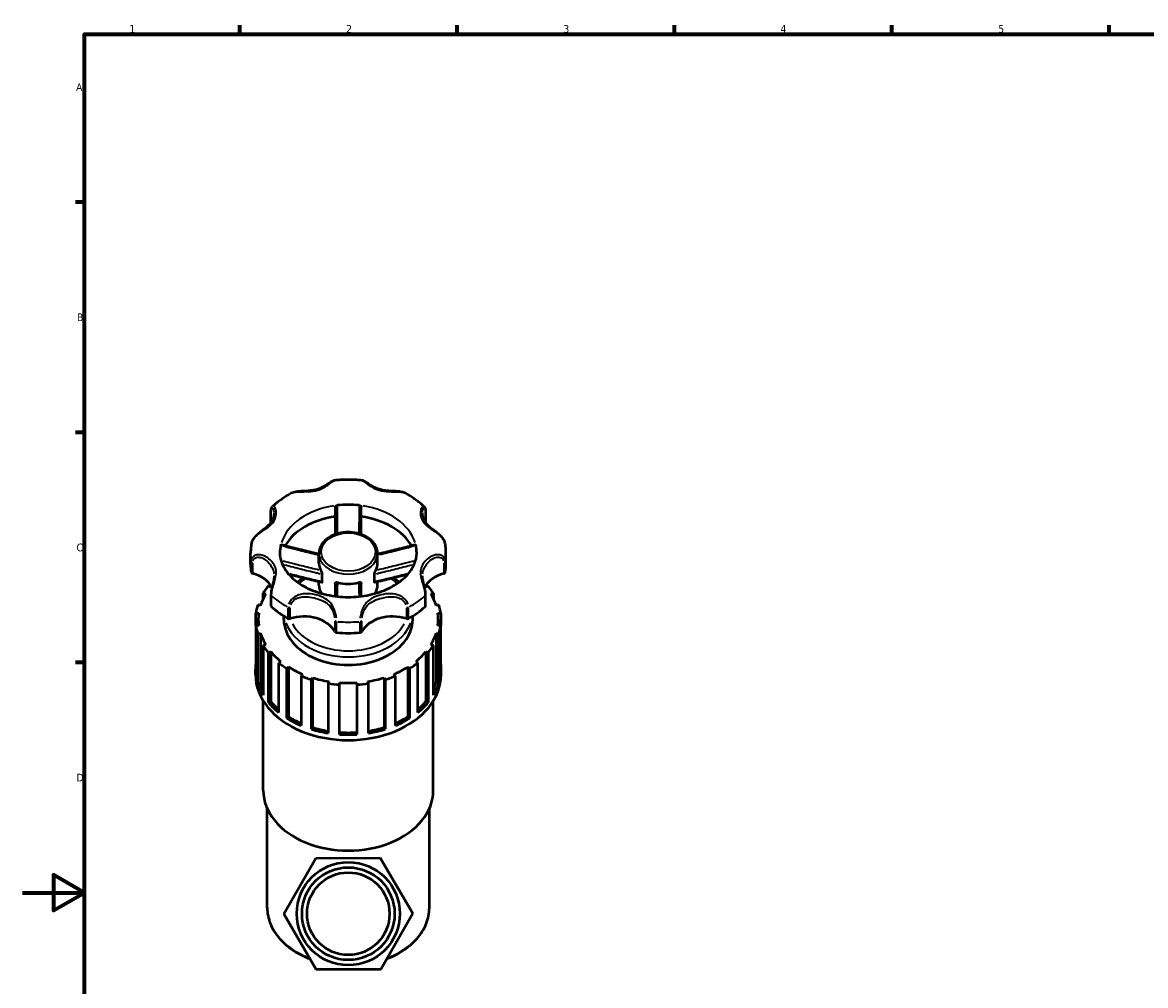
# Model space of a CAD drawing. Header units: millimetres. Extents: x 0 to 908, y 0 to 1069.
# Tile 2 of 7: x 0 to 362, y 267 to 578. Entities that reach past the tile are written whole.
import ezdxf

# ---------------------------------------------------------------- set-up
doc = ezdxf.new("R2010")
doc.units = ezdxf.units.MM
for name, color, linetype, lineweight in [('Border (ISO)', 7, 'Continuous', 70), ('Visible (ISO)', 7, 'Continuous', 50), ('Visible Narrow (ISO)', 7, 'Continuous', 35)]:
    doc.layers.add(name, color=color, linetype=linetype, lineweight=lineweight)
doc.styles.add('Note Text (ISO)', font='tahoma.ttf')

# ---------------------------------------------------------------- blocks, each defined once
blk = doc.blocks.new('Borders Default Border')
at = {"layer": 'Border (ISO)'}
for p, q in [((70.08, 574), (70.08, 576.9)), ((140.17, 574), (140.17, 576.9)), ((210.25, 574), (210.25, 576.9)), ((280.33, 574), (280.33, 576.9)), ((350.42, 574), (350.42, 576.9)), ((20, 519.75), (17.1, 519.75)), ((20, 445.5), (17.1, 445.5)), ((20, 371.25), (17.1, 371.25))]:
    blk.add_line(p, q, dxfattribs=at)
at = {"layer": 'Border (ISO)', "flags": 128}
for points in [[(20, 20), (20, 574), (821, 574), (821, 20), (20, 20)], [(0, 297), (20, 297), (10, 302.77), (10, 291.23), (20, 297)]]:
    blk.add_lwpolyline(points, dxfattribs=at)
at = {"layer": 'Border (ISO)', "color": 232, "true_color": 0xca0064, "char_height": 2.5, "attachment_point": 7, "style": 'Note Text (ISO)'}
for s, insert in [('1', (34.48, 574.4)), ('2', (104.37, 574.4)), ('3', (174.43, 574.35)), ('4', (244.42, 574.4)), ('5', (314.64, 574.35)), ('A', (17.29, 555.62)), ('B', (17.59, 481.37)), ('C', (17.43, 407.08)), ('D', (17.43, 332.88))]:
    blk.add_mtext(s, dxfattribs=dict(at, insert=insert))

msp = doc.modelspace()

# ---------------------------------------------------------------- linework, layer by layer
at = {"layer": 'Visible (ISO)'}
for p, q in [((80.133, 416.457), (80.133, 420.02)), ((129.99, 420.02), (129.99, 416.457)), ((73.561, 403.01), (73.561, 406.574)), ((95.611, 403.331), (95.611, 406.4)), ((114.511, 403.331), (114.511, 406.4)), ((136.561, 403.01), (136.561, 406.574)), ((96.596, 397.249), (96.596, 399.76)), ((113.527, 397.249), (113.527, 399.76)), ((80.042, 395.588), (79.312, 395.963)), ((95.611, 396.203), (95.611, 397.26)), ((114.511, 396.203), (114.511, 397.26)), ((130.811, 395.963), (130.081, 395.588)), ((77.591, 393.575), (78.449, 393.378)), ((77.591, 391.814), (77.591, 393.575)), ((80.133, 393.127), (80.133, 389.563)), ((129.99, 389.563), (129.99, 393.127)), ((131.674, 393.378), (132.532, 393.575)), ((132.532, 393.575), (132.532, 391.814)), ((76.718, 389.612), (75.861, 389.809)), ((134.262, 389.809), (133.404, 389.612)), ((75.268, 387.162), (76.169, 387.162)), ((75.268, 383.202), (75.268, 387.162)), ((76.034, 385.182), (76.034, 383.202)), ((84.271, 385.182), (84.271, 386.276)), ((125.851, 385.182), (125.851, 386.276)), ((133.953, 387.162), (134.855, 387.162)), ((134.089, 385.182), (134.089, 383.202)), ((134.855, 387.162), (134.855, 383.202)), ((76.169, 383.202), (75.268, 383.202)), ((75.268, 383.202), (75.268, 367.165)), ((75.861, 380.555), (76.718, 380.752)), ((75.861, 364.517), (75.861, 380.555)), ((76.718, 380.752), (76.718, 364.714)), ((133.404, 380.752), (133.404, 364.714)), ((133.404, 380.752), (134.262, 380.555)), ((134.855, 383.202), (133.953, 383.202)), ((134.262, 380.555), (134.262, 364.517)), ((134.855, 367.165), (134.855, 383.202)), ((78.449, 376.986), (77.591, 376.789)), ((77.591, 376.789), (77.591, 360.751)), ((132.532, 376.789), (131.674, 376.986)), ((132.532, 360.751), (132.532, 376.789)), ((79.312, 374.4), (80.042, 374.775)), ((79.312, 358.363), (79.312, 374.4)), ((80.042, 374.775), (80.042, 358.738)), ((130.081, 374.775), (130.081, 358.738)), ((130.081, 374.775), (130.811, 374.4)), ((130.811, 374.4), (130.811, 358.363)), ((83.333, 371.572), (82.604, 371.197)), ((82.604, 371.197), (82.604, 355.16)), ((85.284, 369.302), (85.814, 369.818)), ((85.814, 369.818), (85.814, 353.78)), ((124.309, 369.818), (124.309, 353.78)), ((124.309, 369.818), (124.839, 369.302)), ((127.519, 371.197), (126.79, 371.572)), ((127.519, 355.16), (127.519, 371.197)), ((75.136, 367.363), (75.136, 369.145)), ((85.284, 353.264), (85.284, 369.302)), ((90.344, 367.49), (89.814, 366.974)), ((89.814, 366.974), (89.814, 350.937)), ((93.192, 365.757), (93.47, 366.364)), ((93.192, 349.72), (93.192, 365.757)), ((93.47, 366.364), (93.47, 350.327)), ((116.652, 366.364), (116.652, 350.327)), ((116.652, 366.364), (116.931, 365.757)), ((116.931, 365.757), (116.931, 349.72)), ((120.308, 366.974), (119.778, 367.49)), ((120.308, 350.937), (120.308, 366.974)), ((124.839, 369.302), (124.839, 353.264)), ((134.986, 367.363), (134.986, 369.145)), ((75.861, 364.517), (76.718, 364.714)), ((98.796, 365.14), (98.518, 364.534)), ((98.518, 364.534), (98.518, 348.496)), ((102.261, 364.114), (102.261, 364.752)), ((102.261, 348.077), (102.261, 364.114)), ((107.861, 364.752), (107.861, 364.114)), ((107.861, 364.114), (107.861, 348.077)), ((111.605, 364.534), (111.327, 365.14)), ((111.605, 348.496), (111.605, 364.534)), ((133.404, 364.714), (134.262, 364.517)), ((77.656, 329.943), (77.656, 358.863)), ((79.312, 358.363), (80.042, 358.738)), ((130.081, 358.738), (130.811, 358.363)), ((132.466, 329.943), (132.466, 358.863)), ((85.284, 353.264), (85.814, 353.78)), ((124.309, 353.78), (124.839, 353.264)), ((93.192, 349.72), (93.47, 350.327)), ((116.652, 350.327), (116.931, 349.72)), ((78.916, 292.126), (78.916, 324.134)), ((131.206, 292.126), (131.206, 324.134)), ((84.277, 290.154), (94.602, 308.193)), ((94.602, 308.193), (115.387, 308.27)), ((115.387, 308.27), (125.846, 290.309)), ((94.736, 272.193), (84.277, 290.154)), ((125.846, 290.309), (115.521, 272.27)), ((115.521, 272.27), (94.736, 272.193))]:
    msp.add_line(p, q, dxfattribs=at)
for radius in [16.625, 14.925, 13.3]:
    msp.add_circle((105.061, 290.231), radius, dxfattribs=at)
for centre, major_axis, start_param, end_param in [((105.061, 406.574), (-22.05, 0), 4.5547112, 4.8700668), ((80.833, 416.457), (-0.7, 0), 0, 0.0705857), ((105.061, 403.01), (-22.05, 0), 4.9040362, 5.8957875), ((105.061, 403.01), (22.05, 0), 0.3873978, 1.3791491), ((129.29, 416.457), (0.7, 0), 6.2125201, 6.2831853), ((105.061, 406.574), (-22.05, 0), 6.1255075, 6.2831853), ((105.061, 406.574), (22.05, 0), 0, 0.1576778), ((105.061, 403.01), (-31.5, 0), 0, 0.1199383), ((105.061, 403.331), (-9.45, 0), 0, 0.3695748), ((105.061, 403.331), (9.45, 0), 5.9136105, 6.2831853), ((105.061, 403.01), (31.5, 0), 6.163247, 6.2831853), ((74.483, 400.404), (-0.7, 0), 0.1199383, 1.2086624), ((70.447, 392.872), (10.691, 0), 0.3543387, 1.2086624), ((139.676, 392.872), (-10.691, 0), 5.0745229, 5.9288438), ((135.64, 400.404), (0.7, 0), 5.0745229, 6.163247), ((105.061, 385.182), (-29.925, 0), 5.7485711, 5.8753217), ((105.061, 385.182), (-29.027, 0), 5.7362037, 5.7514781), ((105.061, 396.203), (-9.45, 0), 0, 0.4091136), ((105.061, 403.331), (9.45, 0), 4.3428142, 5.0819638), ((105.061, 396.203), (9.45, 0), 5.8740717, 6.2831853), ((105.061, 385.182), (-29.027, 0), 3.6732999, 3.6885743), ((105.061, 385.182), (-29.925, 0), 3.5494562, 3.6762069), ((105.061, 385.182), (-29.027, 0), 5.8724147, 6.0656373), ((105.061, 385.182), (29.027, 0), 0.217548, 0.4107706), ((105.061, 385.182), (-29.925, 0), 6.0627304, 6.189481), ((80.833, 389.563), (-0.7, 0), 0, 0.6654598), ((105.061, 403.01), (31.5, 0), 3.8070525, 4.0469291), ((105.061, 403.01), (31.5, 0), 5.3778488, 5.6177255), ((129.29, 389.563), (0.7, 0), 5.6177255, 6.2831853), ((105.061, 385.182), (29.925, 0), 0.0937043, 0.2204549), ((105.061, 385.182), (-29.027, 0), 6.186574, 6.3797966), ((105.061, 385.182), (-20.79, 0), 0, 3.1415927), ((86.045, 385.878), (0.7, 0), 4.0469291, 5.1356532), ((90.724, 378.534), (10.691, 0), 0.3621339, 1.9940606), ((119.399, 378.534), (-10.691, 0), 4.2891247, 5.9210514), ((124.078, 385.878), (0.7, 0), 4.2891247, 5.3778488), ((105.061, 385.182), (29.027, 0), 6.186574, 6.3797966), ((105.061, 385.182), (-29.925, 0), 0.0937043, 0.2204549), ((105.061, 385.182), (-29.027, 0), 0.217548, 0.4107706), ((101.376, 381.387), (-0.7, 0), 0.3621339, 1.450858), ((105.061, 403.01), (31.5, 0), 4.5924507, 4.8323273), ((108.747, 381.387), (0.7, 0), 4.8323273, 5.9210514), ((105.061, 385.182), (29.027, 0), 5.8724147, 6.0656373), ((105.061, 385.182), (29.925, 0), 6.0627304, 6.189481), ((105.061, 385.182), (29.925, 0), 3.5494562, 3.6762069), ((105.061, 385.182), (29.925, 0), 5.7485711, 5.8753217), ((105.061, 385.182), (29.027, 0), 3.6732999, 3.8665225), ((105.061, 385.182), (29.027, 0), 5.5582555, 5.7514781), ((105.061, 369.145), (-29.925, 0), 6.189481, 6.3768896), ((105.061, 385.182), (29.925, 0), 3.8636155, 3.9903661), ((105.061, 385.182), (29.027, 0), 3.9874591, 4.1806818), ((105.061, 385.182), (29.027, 0), 5.2440962, 5.4373188), ((105.061, 385.182), (29.925, 0), 5.4344118, 5.5611625), ((105.061, 369.145), (29.925, 0), 6.189481, 6.3768896), ((105.061, 367.363), (-29.925, 0), 0, 3.1415927), ((105.061, 385.182), (29.925, 0), 4.1777748, 4.3045254), ((105.061, 385.182), (29.027, 0), 4.3016184, 4.494841), ((105.061, 385.182), (29.027, 0), 4.9299369, 5.1231596), ((105.061, 385.182), (29.925, 0), 5.1202526, 5.2470032), ((105.061, 369.145), (-29.925, 0), 0.2204549, 0.4078636), ((105.061, 369.145), (-29.027, 0), 0.217548, 0.3290147), ((105.061, 385.182), (29.925, 0), 4.491934, 4.6186847), ((105.061, 385.182), (29.027, 0), 4.6157777, 4.8090003), ((105.061, 385.182), (29.925, 0), 4.8060933, 4.9328439), ((105.061, 369.145), (29.027, 0), 5.9541706, 6.0656373), ((105.061, 369.145), (29.925, 0), 5.8753217, 6.0627304), ((105.061, 369.145), (29.027, 0), 3.6732999, 3.8277587), ((105.061, 369.145), (29.027, 0), 5.5970192, 5.7514781), ((105.061, 369.145), (-29.925, 0), 0.5346142, 0.7220229), ((105.061, 369.145), (-29.925, 0), 2.4195698, 2.6069784), ((105.061, 369.145), (-29.925, 0), 0.8487735, 1.0361821), ((105.061, 369.145), (29.027, 0), 3.9874591, 4.15936), ((105.061, 369.145), (29.027, 0), 5.265418, 5.4373188), ((105.061, 369.145), (-29.925, 0), 2.1054105, 2.2928192), ((105.061, 369.145), (-29.925, 0), 1.1629327, 1.3503414), ((105.061, 369.145), (29.027, 0), 4.3016184, 4.4849977), ((105.061, 369.145), (29.027, 0), 4.6157777, 4.8090003), ((105.061, 369.145), (-29.925, 0), 1.477092, 1.6645006), ((105.061, 369.145), (29.027, 0), 4.9397802, 5.1231596), ((105.061, 369.145), (-29.925, 0), 1.7912513, 1.9786599), ((105.061, 329.943), (-27.405, 0), 0, 3.1415927)]:
    msp.add_ellipse(centre, major_axis=major_axis, ratio=0.7071068, start_param=start_param, end_param=end_param, dxfattribs=at)
for points, knots in [([(100.744, 430.012), (100.533, 429.99), (100.357, 429.927), (99.965, 429.755), (99.752, 429.631), (99.293, 429.348), (99.049, 429.187), (98.506, 428.832), (98.204, 428.638), (97.499, 428.211), (97.087, 427.98), (96.214, 427.556), (95.752, 427.364), (94.795, 427.044), (94.3, 426.917), (93.28, 426.724), (92.755, 426.658), (91.681, 426.565), (91.132, 426.538), (90.14, 426.49), (89.701, 426.469), (88.923, 426.408), (88.583, 426.372), (87.969, 426.273), (87.693, 426.215), (87.16, 426.058), (86.903, 425.959), (86.662, 425.83)], [0.3251438, 0.3251438, 0.3251438, 0.3251438, 0.4096265, 0.4096265, 0.5212387, 0.5212387, 0.6374534, 0.6374534, 0.7675018, 0.7675018, 0.9295191, 0.9295191, 1.0978033, 1.0978033, 1.2660874, 1.2660874, 1.4343715, 1.4343715, 1.6018117, 1.6018117, 1.732688, 1.732688, 1.8348816, 1.8348816, 1.9214333, 1.9214333, 2.0079851, 2.0079851, 2.0079851, 2.0079851]), ([(109.379, 430.012), (108.807, 430.07), (108.232, 430.117), (107.081, 430.187), (106.504, 430.211), (105.35, 430.234), (104.773, 430.234), (103.618, 430.211), (103.042, 430.187), (101.891, 430.117), (101.316, 430.07), (100.744, 430.012)], [4.56861268, 4.56861268, 4.56861268, 4.56861268, 4.6261232, 4.6261232, 4.68363372, 4.68363372, 4.74114424, 4.74114424, 4.79865476, 4.79865476, 4.85616528, 4.85616528, 4.85616528, 4.85616528]), ([(123.46, 425.83), (123.106, 426.02), (122.715, 426.146), (121.793, 426.35), (121.25, 426.407), (120.355, 426.472), (120.003, 426.489), (119.226, 426.527), (118.803, 426.546), (117.872, 426.609), (117.367, 426.657), (116.356, 426.806), (115.85, 426.91), (114.871, 427.184), (114.397, 427.354), (113.483, 427.751), (113.043, 427.978), (112.203, 428.458), (111.803, 428.712), (111.131, 429.149), (110.85, 429.336), (110.387, 429.621), (110.2, 429.729), (109.817, 429.91), (109.621, 429.987), (109.379, 430.012)], [0.2775925, 0.2775925, 0.2775925, 0.2775925, 0.4052585, 0.4052585, 0.5681733, 0.5681733, 0.6731903, 0.6731903, 0.8014676, 0.8014676, 0.960271, 0.960271, 1.1285553, 1.1285553, 1.2968395, 1.2968395, 1.4651238, 1.4651238, 1.633408, 1.633408, 1.7666248, 1.7666248, 1.86353, 1.86353, 1.9604351, 1.9604351, 1.9604351, 1.9604351]), ([(86.662, 425.83), (86.217, 425.591), (85.779, 425.343), (84.919, 424.829), (84.497, 424.563), (83.671, 424.013), (83.266, 423.729), (82.476, 423.143), (82.09, 422.841), (81.339, 422.22), (80.973, 421.902), (80.618, 421.574)], [5.36070173, 5.36070173, 5.36070173, 5.36070173, 5.41429543, 5.41429543, 5.46788914, 5.46788914, 5.52148284, 5.52148284, 5.57507654, 5.57507654, 5.62867024, 5.62867024, 5.62867024, 5.62867024]), ([(129.505, 421.574), (129.15, 421.902), (128.784, 422.22), (128.032, 422.841), (127.647, 423.143), (126.857, 423.729), (126.452, 424.013), (125.626, 424.563), (125.204, 424.829), (124.344, 425.343), (123.906, 425.591), (123.46, 425.83)], [3.79610772, 3.79610772, 3.79610772, 3.79610772, 3.84970142, 3.84970142, 3.90329512, 3.90329512, 3.95688882, 3.95688882, 4.01048253, 4.01048253, 4.06407623, 4.06407623, 4.06407623, 4.06407623]), ([(80.133, 420.02), (80.133, 420.143), (80.138, 420.261), (80.156, 420.489), (80.171, 420.599), (80.211, 420.81), (80.237, 420.912), (80.304, 421.11), (80.346, 421.207), (80.456, 421.395), (80.525, 421.489), (80.618, 421.574)], [0, 0, 0, 0, 0.04469939, 0.04469939, 0.08939877, 0.08939877, 0.13409816, 0.13409816, 0.17879755, 0.17879755, 0.22349693, 0.22349693, 0.22349693, 0.22349693]), ([(100.861, 421.322), (100.861, 421.394), (100.881, 421.468), (100.957, 421.615), (101.015, 421.686), (101.157, 421.81), (101.239, 421.862), (101.373, 421.919), (101.418, 421.934), (101.508, 421.958), (101.553, 421.967), (101.599, 421.972)], [0, 0, 0, 0, 0.03056638, 0.03056638, 0.0623676, 0.0623676, 0.09268857, 0.09268857, 0.1067989, 0.1067989, 0.12070566, 0.12070566, 0.12070566, 0.12070566]), ([(100.861, 421.322), (100.861, 419.864), (100.861, 418.407), (100.861, 415.575), (100.861, 414.199), (100.861, 412.826), (100.861, 412.742), (100.861, 412.658), (100.861, 412.575)], [0.39449663, 0.39449663, 0.39449663, 0.39449663, 0.8779186, 0.8779186, 1.33491233, 1.33491233, 1.33491233, 1.36282417, 1.36282417, 1.36282417, 1.36282417]), ([(108.524, 421.972), (108.61, 421.962), (108.696, 421.94), (108.864, 421.872), (108.943, 421.825), (109.086, 421.71), (109.146, 421.641), (109.212, 421.528), (109.231, 421.487), (109.255, 421.404), (109.261, 421.362), (109.261, 421.322)], [0, 0, 0, 0, 0.02630856, 0.02630856, 0.05491946, 0.05491946, 0.08592468, 0.08592468, 0.10328105, 0.10328105, 0.12049056, 0.12049056, 0.12049056, 0.12049056]), ([(109.261, 412.575), (109.261, 412.647), (109.261, 412.72), (109.261, 412.793), (109.261, 414.106), (109.261, 415.422), (109.261, 418.265), (109.261, 419.793), (109.261, 421.322)], [0.79700966, 0.79700966, 0.79700966, 0.79700966, 0.82120038, 0.82120038, 0.82120038, 1.25843284, 1.25843284, 1.76533719, 1.76533719, 1.76533719, 1.76533719]), ([(129.505, 421.574), (129.598, 421.489), (129.667, 421.395), (129.777, 421.207), (129.819, 421.11), (129.886, 420.912), (129.912, 420.81), (129.952, 420.599), (129.966, 420.489), (129.985, 420.261), (129.99, 420.143), (129.99, 420.02)], [2.06206072, 2.06206072, 2.06206072, 2.06206072, 2.10676156, 2.10676156, 2.15146241, 2.15146241, 2.19616325, 2.19616325, 2.24086409, 2.24086409, 2.28556493, 2.28556493, 2.28556493, 2.28556493]), ([(81.138, 419.534), (81.138, 419.302), (81.119, 419.05), (81.03, 418.47), (80.95, 418.139), (80.729, 417.493), (80.588, 417.178), (80.25, 416.575), (80.051, 416.287), (79.595, 415.732), (79.336, 415.465), (78.753, 414.933), (78.429, 414.668), (77.797, 414.178), (77.501, 413.957), (76.946, 413.537), (76.692, 413.343), (76.218, 412.965), (75.999, 412.783), (75.398, 412.25), (75.024, 411.877), (74.417, 411.107), (74.175, 410.716), (73.925, 410.089), (73.861, 409.868), (73.823, 409.645)], [0.695286, 0.695286, 0.695286, 0.695286, 0.8189477, 0.8189477, 0.9731602, 0.9731602, 1.1273726, 1.1273726, 1.2815851, 1.2815851, 1.4357976, 1.4357976, 1.5900101, 1.5900101, 1.7109011, 1.7109011, 1.8069683, 1.8069683, 1.8885015, 1.8885015, 2.0353051, 2.0353051, 2.168022, 2.168022, 2.2374107, 2.2374107, 2.2374107, 2.2374107]), ([(136.3, 409.645), (136.238, 410.005), (136.109, 410.358), (135.73, 411.072), (135.469, 411.43), (134.858, 412.122), (134.505, 412.454), (133.745, 413.103), (133.337, 413.415), (132.461, 414.079), (132.004, 414.418), (131.309, 414.988), (131.044, 415.222), (130.534, 415.727), (130.295, 415.999), (129.878, 416.568), (129.698, 416.865), (129.398, 417.484), (129.276, 417.807), (129.051, 418.615), (128.984, 419.106), (128.984, 419.534)], [0.0481534, 0.0481534, 0.0481534, 0.0481534, 0.1601422, 0.1601422, 0.2862116, 0.2862116, 0.4212734, 0.4212734, 0.5721202, 0.5721202, 0.7633475, 0.7633475, 0.8999146, 0.8999146, 1.0541265, 1.0541265, 1.2083384, 1.2083384, 1.3625503, 1.3625503, 1.5902722, 1.5902722, 1.5902722, 1.5902722]), ([(114.511, 406.4), (114.511, 407.114), (114.358, 407.828), (113.764, 409.192), (113.316, 409.84), (112.161, 411.018), (111.442, 411.543), (109.811, 412.407), (108.894, 412.742), (106.962, 413.187), (105.947, 413.296), (103.921, 413.276), (102.911, 413.148), (100.993, 412.665), (100.086, 412.31), (98.47, 411.402), (97.76, 410.85), (96.626, 409.604), (96.196, 408.913), (95.72, 407.603), (95.611, 407.002), (95.611, 406.4)], [3.1415927, 3.1415927, 3.1415927, 3.1415927, 3.4403399, 3.4403399, 3.7479363, 3.7479363, 4.0695447, 4.0695447, 4.3973955, 4.3973955, 4.7261564, 4.7261564, 5.0548344, 5.0548344, 5.3835937, 5.3835937, 5.7111988, 5.7111988, 6.0315824, 6.0315824, 6.2831853, 6.2831853, 6.2831853, 6.2831853]), ([(73.823, 409.645), (73.788, 409.442), (73.757, 409.239), (73.701, 408.831), (73.677, 408.626), (73.635, 408.217), (73.617, 408.012), (73.589, 407.602), (73.579, 407.396), (73.565, 406.985), (73.561, 406.779), (73.561, 406.574)], [6.16275659, 6.16275659, 6.16275659, 6.16275659, 6.18684233, 6.18684233, 6.21092807, 6.21092807, 6.23501382, 6.23501382, 6.25909956, 6.25909956, 6.28318531, 6.28318531, 6.28318531, 6.28318531]), ([(83.285, 409.022), (83.299, 409.083), (83.313, 409.131), (83.341, 409.202), (83.356, 409.221), (83.37, 409.224), (83.372, 409.224), (83.373, 409.223)], [0, 0, 0, 0, 0.026308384, 0.026308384, 0.054919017, 0.054919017, 0.059114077, 0.059114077, 0.059114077, 0.059114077]), ([(95.611, 406.161), (95.028, 406.302), (94.445, 406.444), (92.987, 406.803), (92.112, 407.02), (90.363, 407.457), (89.489, 407.676), (87.741, 408.116), (86.867, 408.337), (85.12, 408.78), (84.247, 409.001), (83.373, 409.223)], [0.1951583, 0.1951583, 0.1951583, 0.1951583, 0.3804713, 0.3804713, 0.6588961, 0.6588961, 0.9373209, 0.9373209, 1.2157457, 1.2157457, 1.4941705, 1.4941705, 1.4941705, 1.4941705]), ([(126.749, 409.223), (125.876, 409.001), (125.003, 408.78), (123.256, 408.337), (122.382, 408.116), (120.634, 407.676), (119.76, 407.457), (118.011, 407.02), (117.136, 406.803), (115.678, 406.444), (115.095, 406.302), (114.511, 406.161)], [0.0945473, 0.0945473, 0.0945473, 0.0945473, 0.3729721, 0.3729721, 0.6513969, 0.6513969, 0.9298217, 0.9298217, 1.2082465, 1.2082465, 1.3935595, 1.3935595, 1.3935595, 1.3935595]), ([(126.749, 409.223), (126.75, 409.223), (126.75, 409.223), (126.763, 409.225), (126.778, 409.208), (126.801, 409.155), (126.808, 409.133), (126.823, 409.083), (126.831, 409.054), (126.838, 409.022)], [0.06154228, 0.06154228, 0.06154228, 0.06154228, 0.062367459, 0.062367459, 0.092688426, 0.092688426, 0.106798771, 0.106798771, 0.12070566, 0.12070566, 0.12070566, 0.12070566]), ([(136.561, 406.574), (136.561, 406.779), (136.558, 406.985), (136.544, 407.396), (136.533, 407.602), (136.505, 408.012), (136.488, 408.217), (136.446, 408.626), (136.422, 408.831), (136.366, 409.239), (136.334, 409.442), (136.3, 409.645)], [3.14159265, 3.14159265, 3.14159265, 3.14159265, 3.1656784, 3.1656784, 3.18976414, 3.18976414, 3.21384989, 3.21384989, 3.23793563, 3.23793563, 3.26202137, 3.26202137, 3.26202137, 3.26202137]), ([(83.011, 406.574), (83.011, 404.873), (83.5, 403.148), (85.442, 400.044), (86.689, 398.679), (89.764, 396.337), (91.523, 395.339), (95.443, 393.746), (97.596, 393.146), (102.098, 392.418), (104.445, 392.29), (109.083, 392.529), (111.372, 392.896), (115.639, 394.068), (117.616, 394.873), (121.067, 396.798), (122.538, 397.917), (124.904, 400.333), (125.774, 401.629), (126.862, 404.143), (127.111, 405.361), (127.111, 406.574)], [0, 0, 0, 0, 0.4165184, 0.4165184, 0.7482839, 0.7482839, 1.0490504, 1.0490504, 1.3458417, 1.3458417, 1.6434853, 1.6434853, 1.941487, 1.941487, 2.2386047, 2.2386047, 2.5360625, 2.5360625, 2.8446266, 2.8446266, 3.1415927, 3.1415927, 3.1415927, 3.1415927]), ([(81.138, 399.258), (81.138, 398.946), (81.113, 398.612), (81.011, 397.883), (80.934, 397.487), (80.749, 396.651), (80.641, 396.211), (80.441, 395.357), (80.35, 394.944), (80.207, 394.142), (80.157, 393.753), (80.135, 393.303), (80.133, 393.214), (80.133, 393.127)], [1.59027218, 1.59027218, 1.59027218, 1.59027218, 1.72933073, 1.72933073, 1.86838928, 1.86838928, 2.00452383, 2.00452383, 2.12852411, 2.12852411, 2.25373194, 2.25373194, 2.28556493, 2.28556493, 2.28556493, 2.28556493]), ([(96.491, 397.05), (95.61, 397.259), (94.733, 397.472), (92.98, 397.902), (92.105, 398.119), (90.356, 398.555), (89.482, 398.774), (87.736, 399.214), (86.863, 399.434), (85.955, 399.664), (85.92, 399.673), (85.885, 399.682)], [0.0679567, 0.0679567, 0.0679567, 0.0679567, 0.3459038, 0.3459038, 0.623851, 0.623851, 0.9017981, 0.9017981, 1.1797453, 1.1797453, 1.1909444, 1.1909444, 1.1909444, 1.1909444]), ([(96.249, 400.917), (96.284, 400.853), (96.32, 400.777), (96.397, 400.596), (96.436, 400.489), (96.509, 400.266), (96.541, 400.148), (96.574, 399.986), (96.582, 399.936), (96.593, 399.842), (96.596, 399.799), (96.596, 399.76)], [0, 0, 0, 0, 0.02898748, 0.02898748, 0.06289688, 0.06289688, 0.09926248, 0.09926248, 0.11639541, 0.11639541, 0.13298552, 0.13298552, 0.13298552, 0.13298552]), ([(113.527, 399.76), (113.527, 399.826), (113.535, 399.903), (113.567, 400.084), (113.593, 400.19), (113.659, 400.412), (113.7, 400.528), (113.765, 400.689), (113.787, 400.741), (113.831, 400.836), (113.852, 400.879), (113.873, 400.917)], [0, 0, 0, 0, 0.02800776, 0.02800776, 0.06115399, 0.06115399, 0.0974285, 0.0974285, 0.11546149, 0.11546149, 0.13291405, 0.13291405, 0.13291405, 0.13291405]), ([(124.238, 399.682), (124.203, 399.673), (124.167, 399.664), (123.26, 399.434), (122.387, 399.214), (120.64, 398.774), (119.767, 398.555), (118.018, 398.119), (117.143, 397.902), (115.39, 397.472), (114.512, 397.259), (113.632, 397.05)], [0.3979292, 0.3979292, 0.3979292, 0.3979292, 0.4091283, 0.4091283, 0.6870754, 0.6870754, 0.9650226, 0.9650226, 1.2429697, 1.2429697, 1.5209169, 1.5209169, 1.5209169, 1.5209169]), ([(129.99, 393.127), (129.99, 393.501), (129.948, 393.915), (129.812, 394.75), (129.724, 395.168), (129.535, 395.991), (129.436, 396.395), (129.252, 397.191), (129.169, 397.58), (129.044, 398.322), (129.004, 398.672), (128.986, 399.085), (128.984, 399.172), (128.984, 399.258)], [0, 0, 0, 0, 0.13666726, 0.13666726, 0.26273871, 0.26273871, 0.38636783, 0.38636783, 0.51807516, 0.51807516, 0.65713235, 0.65713235, 0.69528595, 0.69528595, 0.69528595, 0.69528595]), ([(96.596, 397.249), (96.596, 397.188), (96.589, 397.138), (96.561, 397.071), (96.541, 397.052), (96.509, 397.047), (96.5, 397.048), (96.491, 397.05)], [0, 0, 0, 0, 0.025855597, 0.025855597, 0.049849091, 0.049849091, 0.05804187, 0.05804187, 0.05804187, 0.05804187]), ([(100.861, 396.744), (100.861, 396.81), (100.878, 396.869), (100.944, 396.981), (100.998, 397.03), (101.139, 397.105), (101.229, 397.129), (101.38, 397.138), (101.433, 397.137), (101.54, 397.125), (101.594, 397.115), (101.648, 397.1)], [0, 0, 0, 0, 0.0280083, 0.0280083, 0.06115515, 0.06115515, 0.09742955, 0.09742955, 0.11546222, 0.11546222, 0.13291404, 0.13291404, 0.13291404, 0.13291404]), ([(100.861, 396.744), (100.861, 396.463), (100.861, 396.186), (100.861, 395.523), (100.861, 395.14), (100.861, 394.758), (100.861, 394.127), (100.861, 393.5), (100.861, 392.795), (100.861, 392.715), (100.861, 392.634)], [0.36771032, 0.36771032, 0.36771032, 0.36771032, 0.55675149, 0.55675149, 0.82120038, 0.82120038, 0.82120038, 1.25843284, 1.25843284, 1.31472166, 1.31472166, 1.31472166, 1.31472166]), ([(108.475, 397.1), (108.565, 397.125), (108.654, 397.136), (108.834, 397.137), (108.924, 397.122), (109.082, 397.061), (109.149, 397.013), (109.216, 396.922), (109.233, 396.889), (109.255, 396.82), (109.261, 396.783), (109.261, 396.744)], [0, 0, 0, 0, 0.028988, 0.028988, 0.06289792, 0.06289792, 0.09926331, 0.09926331, 0.11639601, 0.11639601, 0.13298551, 0.13298551, 0.13298551, 0.13298551]), ([(109.261, 392.634), (109.261, 392.681), (109.261, 392.728), (109.261, 393.428), (109.261, 394.083), (109.261, 394.742), (109.261, 395.132), (109.261, 395.523), (109.261, 396.191), (109.261, 396.466), (109.261, 396.744)], [0.84511215, 0.84511215, 0.84511215, 0.84511215, 0.8779186, 0.8779186, 1.33491233, 1.33491233, 1.33491233, 1.60484134, 1.60484134, 1.79212364, 1.79212364, 1.79212364, 1.79212364]), ([(113.632, 397.05), (113.622, 397.048), (113.613, 397.047), (113.58, 397.053), (113.561, 397.072), (113.534, 397.14), (113.527, 397.19), (113.527, 397.249)], [0.045877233, 0.045877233, 0.045877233, 0.045877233, 0.054422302, 0.054422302, 0.078560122, 0.078560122, 0.103990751, 0.103990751, 0.103990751, 0.103990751]), ([(78.916, 292.126), (78.916, 290.372), (79.263, 288.619), (80.614, 285.263), (81.616, 283.661), (84.186, 280.726), (85.753, 279.394), (89.116, 277.226), (90.863, 276.35), (92.73, 275.638)], [0, 0, 0, 0, 0.2772031, 0.2772031, 0.5544063, 0.5544063, 0.8316094, 0.8316094, 1.0760425, 1.0760425, 1.0760425, 1.0760425]), ([(117.464, 275.665), (119.304, 276.372), (121.027, 277.238), (124.37, 279.394), (125.937, 280.726), (128.507, 283.661), (129.509, 285.263), (130.86, 288.619), (131.206, 290.372), (131.206, 292.126)], [2.068656, 2.068656, 2.068656, 2.068656, 2.3099832, 2.3099832, 2.5871864, 2.5871864, 2.8643895, 2.8643895, 3.1415927, 3.1415927, 3.1415927, 3.1415927])]:
    msp.add_open_spline(points, degree=3, knots=knots, dxfattribs=at)
for points in [[(90.454, 398.531), (89.843, 398.093), (89.267, 397.626), (88.731, 397.133)], [(121.391, 397.133), (120.856, 397.626), (120.28, 398.093), (119.669, 398.531)]]:
    msp.add_open_spline(points, degree=3, dxfattribs=at)
at = {"layer": 'Visible Narrow (ISO)'}
for p, q in [((80.195, 416.676), (80.195, 419.652)), ((129.928, 419.652), (129.928, 416.676)), ((73.788, 403.73), (73.788, 400.523)), ((74.235, 400.119), (74.235, 403.327)), ((135.888, 403.327), (135.888, 400.119)), ((136.335, 400.523), (136.335, 403.73)), ((80.282, 389.436), (80.282, 392.643)), ((129.84, 392.643), (129.84, 389.436)), ((85.613, 388.874), (85.613, 385.667)), ((86.332, 385.605), (86.332, 388.812)), ((123.79, 388.812), (123.79, 385.605)), ((124.51, 385.667), (124.51, 388.874)), ((100.722, 384.598), (100.722, 381.39)), ((101.292, 381.074), (101.292, 384.282)), ((108.83, 384.282), (108.83, 381.074)), ((109.401, 381.39), (109.401, 384.598))]:
    msp.add_line(p, q, dxfattribs=at)
for centre, major_axis, start_param, end_param in [((105.061, 406.574), (-22.05, 0), 4.9328388, 6.0627355), ((105.061, 406.574), (22.05, 0), 0.2204498, 1.3503465), ((80.833, 420.02), (-0.7, 0), 0.0211632, 0.402101), ((129.29, 420.02), (0.7, 0), 5.8810843, 6.2620221), ((105.061, 406.574), (-31.5, 0), 0.0059969, 0.1139414), ((105.061, 406.574), (31.5, 0), 6.1692439, 6.2771884), ((74.483, 403.968), (-0.7, 0), 0.1743745, 1.1542262), ((105.061, 406.4), (-9.45, 0), 0.1570796, 2.984513), ((135.64, 403.968), (0.7, 0), 5.1289591, 6.1088108), ((105.061, 388.746), (19.39, 0), 2.3739877, 2.5117654), ((105.061, 388.746), (19.39, 0), 0.6298272, 0.7676049), ((80.833, 393.127), (-0.7, 0), 0.033273, 0.6321868), ((105.061, 406.574), (31.5, 0), 3.8190463, 4.0349353), ((105.061, 406.574), (31.5, 0), 5.3898427, 5.6057316), ((129.29, 393.127), (0.7, 0), 5.6509985, 6.2499123), ((86.045, 389.442), (-0.7, 0), 0.9597727, 1.9396244), ((124.078, 389.442), (0.7, 0), 4.3435609, 5.3234126), ((105.061, 387.756), (-20.79, 0), 0.2522118, 2.8893809), ((101.376, 384.951), (-0.7, 0), 0.4165701, 1.3964218), ((105.061, 406.574), (31.5, 0), 4.6044445, 4.8203335), ((108.747, 384.951), (0.7, 0), 4.8867635, 5.8666152), ((105.061, 388.746), (19.39, 0), 3.5201227, 5.9046552), ((105.061, 292.126), (-26.145, 0), 0.0536781, 1.0198846), ((105.061, 292.126), (26.145, 0), 5.2661212, 6.2296556)]:
    msp.add_ellipse(centre, major_axis=major_axis, ratio=0.7071068, start_param=start_param, end_param=end_param, dxfattribs=at)
msp.add_ellipse((105.061, 406.895), major_axis=(-8.75, 0), ratio=0.7071068, dxfattribs=at)
for points, knots in [([(87.334, 426.094), (87.716, 426.202), (88.141, 426.266), (89.5, 426.382), (90.482, 426.355), (92.489, 426.38), (93.518, 426.443), (95.452, 426.866), (96.358, 427.229), (97.783, 428.032), (98.341, 428.42), (99.259, 429.101), (99.636, 429.397), (100.124, 429.736), (100.273, 429.831), (100.408, 429.899)], [-1.923843, -1.923843, -1.923843, -1.923843, -1.7919196, -1.7919196, -1.5181331, -1.5181331, -1.2118348, -1.2118348, -0.9056391, -0.9056391, -0.6823146, -0.6823146, -0.5000342, -0.5000342, -0.4092858, -0.4092858, -0.4092858, -0.4092858]), ([(109.715, 429.898), (109.84, 429.835), (109.978, 429.749), (110.612, 429.314), (111.21, 428.824), (112.624, 427.847), (113.461, 427.363), (115.277, 426.688), (116.256, 426.5), (118.028, 426.366), (118.802, 426.364), (120.22, 426.36), (120.863, 426.358), (121.941, 426.272), (122.388, 426.207), (122.789, 426.094)], [-1.876293, -1.876293, -1.876293, -1.876293, -1.7918654, -1.7918654, -1.5180739, -1.5180739, -1.2117979, -1.2117979, -0.9056295, -0.9056295, -0.6823148, -0.6823148, -0.5000343, -0.5000343, -0.3617347, -0.3617347, -0.3617347, -0.3617347]), ([(74.124, 410.515), (74.301, 410.869), (74.544, 411.221), (75.11, 411.866), (75.425, 412.165), (76.321, 412.922), (76.929, 413.343), (78.288, 414.261), (79.006, 414.728), (80.19, 415.7), (80.666, 416.208), (81.373, 417.351), (81.605, 417.985), (81.802, 419.148), (81.813, 419.67), (81.698, 420.556), (81.587, 420.931), (81.29, 421.474), (81.106, 421.647), (80.922, 421.676), (80.92, 421.676), (80.918, 421.677)], [-2.1367151, -2.1367151, -2.1367151, -2.1367151, -2.0137928, -2.0137928, -1.8980912, -1.8980912, -1.7001615, -1.7001615, -1.426764, -1.426764, -1.1590585, -1.1590585, -0.8930703, -0.8930703, -0.6826683, -0.6826683, -0.5002678, -0.5002678, -0.3260826, -0.3260826, -0.3241926, -0.3241926, -0.3241926, -0.3241926]), ([(80.201, 420.052), (80.206, 420.127), (80.212, 420.199), (80.248, 420.48), (80.297, 420.651), (80.443, 420.925), (80.549, 420.991), (80.779, 420.944), (80.901, 420.792), (81.067, 420.342), (81.118, 420.059), (81.133, 419.744)], [0.0347643, 0.0347643, 0.0347643, 0.0347643, 0.06967577, 0.06967577, 0.18115701, 0.18115701, 0.32608261, 0.32608261, 0.50026776, 0.50026776, 0.66052166, 0.66052166, 0.66052166, 0.66052166]), ([(101.624, 413.276), (101.618, 414.599), (101.613, 415.924), (101.605, 418.67), (101.602, 420.092), (101.6, 421.514)], [-1.31850939, -1.31850939, -1.31850939, -1.31850939, -0.8779186, -0.8779186, -0.40622357, -0.40622357, -0.40622357, -0.40622357]), ([(108.523, 421.514), (108.52, 420.021), (108.517, 418.529), (108.509, 415.783), (108.505, 414.528), (108.499, 413.276)], [-1.75361026, -1.75361026, -1.75361026, -1.75361026, -1.25843284, -1.25843284, -0.84132444, -0.84132444, -0.84132444, -0.84132444]), ([(129.205, 421.677), (129.139, 421.667), (129.072, 421.639), (128.803, 421.453), (128.622, 421.146), (128.338, 420.228), (128.29, 419.553), (128.451, 418.23), (128.654, 417.579), (129.302, 416.409), (129.746, 415.889), (130.738, 415.022), (131.245, 414.658), (132.298, 413.944), (132.831, 413.597), (133.89, 412.841), (134.414, 412.433), (135.261, 411.611), (135.599, 411.209), (135.905, 410.703), (135.957, 410.61), (136.004, 410.516)], [-1.9613654, -1.9613654, -1.9613654, -1.9613654, -1.8979249, -1.8979249, -1.6999239, -1.6999239, -1.4265498, -1.4265498, -1.1589436, -1.1589436, -0.8930459, -0.8930459, -0.6826691, -0.6826691, -0.5002683, -0.5002683, -0.3260832, -0.3260832, -0.1811573, -0.1811573, -0.1488487, -0.1488487, -0.1488487, -0.1488487]), ([(128.99, 419.745), (128.997, 419.892), (129.011, 420.031), (129.091, 420.504), (129.203, 420.773), (129.418, 420.97), (129.504, 420.992), (129.753, 420.885), (129.889, 420.559), (129.921, 420.052)], [1.62503682, 1.62503682, 1.62503682, 1.62503682, 1.69992386, 1.69992386, 1.89792494, 1.89792494, 2.01359237, 2.01359237, 2.25080029, 2.25080029, 2.25080029, 2.25080029]), ([(80.38, 393.885), (80.465, 394.418), (80.599, 395.001), (80.872, 396.011), (80.997, 396.438), (81.32, 397.552), (81.501, 398.205), (81.785, 399.603), (81.833, 400.295), (81.672, 401.566), (81.469, 402.154), (80.821, 403.314), (80.377, 403.885), (79.385, 404.815), (78.877, 405.192), (77.825, 405.735), (77.292, 405.922), (76.233, 406.068), (75.708, 406.033), (74.862, 405.74), (74.524, 405.521), (74.158, 405.1), (74.061, 404.953), (73.985, 404.796)], [-2.1712867, -2.1712867, -2.1712867, -2.1712867, -2.0135924, -2.0135924, -1.8979249, -1.8979249, -1.6999239, -1.6999239, -1.4265498, -1.4265498, -1.1589436, -1.1589436, -0.8930459, -0.8930459, -0.6826691, -0.6826691, -0.5002683, -0.5002683, -0.3260832, -0.3260832, -0.1811573, -0.1811573, -0.1142782, -0.1142782, -0.1142782, -0.1142782]), ([(83.901, 408.865), (85.1, 408.558), (86.3, 408.252), (89.152, 407.527), (90.804, 407.108), (92.457, 406.691), (93.299, 406.479), (94.142, 406.268), (94.988, 406.057), (94.991, 406.057), (94.994, 406.056)], [-1.4449462, -1.4449462, -1.4449462, -1.4449462, -1.0623843, -1.0623843, -0.5360507, -0.5360507, -0.5360507, -0.2680254, -0.2680254, -0.2670038, -0.2670038, -0.2670038, -0.2670038]), ([(115.129, 406.056), (115.135, 406.057), (115.141, 406.059), (115.993, 406.271), (116.838, 406.483), (117.683, 406.696), (119.333, 407.111), (120.982, 407.53), (123.828, 408.254), (125.025, 408.559), (126.222, 408.865)], [-1.3217141, -1.3217141, -1.3217141, -1.3217141, -1.3197515, -1.3197515, -1.0507851, -1.0507851, -1.0507851, -0.5253926, -0.5253926, -0.1437716, -0.1437716, -0.1437716, -0.1437716]), ([(136.133, 404.794), (135.953, 405.166), (135.66, 405.478), (135.01, 405.845), (134.696, 405.948), (133.799, 406.082), (133.191, 406.006), (131.832, 405.569), (131.115, 405.118), (129.932, 404.094), (129.456, 403.524), (128.75, 402.371), (128.518, 401.789), (128.32, 400.689), (128.309, 400.18), (128.425, 399.124), (128.535, 398.588), (128.833, 397.435), (129.017, 396.819), (129.351, 395.651), (129.499, 395.107), (129.665, 394.346), (129.71, 394.111), (129.746, 393.884)], [-2.1712867, -2.1712867, -2.1712867, -2.1712867, -2.0135357, -2.0135357, -1.897878, -1.897878, -1.6998567, -1.6998567, -1.4264893, -1.4264893, -1.1589111, -1.1589111, -0.893039, -0.893039, -0.6826693, -0.6826693, -0.5002684, -0.5002684, -0.3260833, -0.3260833, -0.1811574, -0.1811574, -0.1142782, -0.1142782, -0.1142782, -0.1142782]), ([(74.312, 404.042), (74.378, 404.257), (74.484, 404.454), (74.828, 404.859), (75.101, 405.036), (75.787, 405.257), (76.213, 405.266), (77.078, 405.092), (77.516, 404.903), (78.392, 404.37), (78.821, 404.008), (79.676, 403.119), (80.074, 402.576), (80.691, 401.484), (80.908, 400.935), (81.066, 400.179), (81.094, 399.995), (81.112, 399.807)], [0.0795136, 0.0795136, 0.0795136, 0.0795136, 0.1811573, 0.1811573, 0.3260832, 0.3260832, 0.5002683, 0.5002683, 0.6826691, 0.6826691, 0.8930459, 0.8930459, 1.1589436, 1.1589436, 1.4265498, 1.4265498, 1.5107586, 1.5107586, 1.5107586, 1.5107586]), ([(95.604, 401.07), (95.394, 401.119), (95.185, 401.169), (94.13, 401.422), (93.285, 401.628), (92.44, 401.835), (90.789, 402.24), (89.14, 402.651), (86.33, 403.356), (85.169, 403.649), (84.008, 403.942)], [-1.3863679, -1.3863679, -1.3863679, -1.3863679, -1.3197515, -1.3197515, -1.0507851, -1.0507851, -1.0507851, -0.5253926, -0.5253926, -0.1552177, -0.1552177, -0.1552177, -0.1552177]), ([(84.416, 402.792), (85.362, 402.551), (86.31, 402.311), (88.906, 401.656), (90.556, 401.241), (92.209, 400.83), (93.055, 400.62), (93.901, 400.412), (95.15, 400.107), (95.551, 400.01), (95.952, 399.914)], [0.2235909, 0.2235909, 0.2235909, 0.2235909, 0.5253926, 0.5253926, 1.0507851, 1.0507851, 1.0507851, 1.3197515, 1.3197515, 1.4469485, 1.4469485, 1.4469485, 1.4469485]), ([(114.171, 399.914), (114.569, 400.009), (114.967, 400.106), (116.21, 400.409), (117.053, 400.617), (117.896, 400.826), (119.552, 401.237), (121.205, 401.653), (123.807, 402.31), (124.757, 402.55), (125.707, 402.792)], [0.1417693, 0.1417693, 0.1417693, 0.1417693, 0.2680254, 0.2680254, 0.5360507, 0.5360507, 0.5360507, 1.0623843, 1.0623843, 1.3651268, 1.3651268, 1.3651268, 1.3651268]), ([(126.114, 403.942), (124.951, 403.648), (123.786, 403.355), (120.971, 402.648), (119.319, 402.236), (117.665, 401.831), (116.823, 401.624), (115.981, 401.419), (114.932, 401.168), (114.725, 401.119), (114.519, 401.07)], [-1.4335001, -1.4335001, -1.4335001, -1.4335001, -1.0623843, -1.0623843, -0.5360507, -0.5360507, -0.5360507, -0.2680254, -0.2680254, -0.20235, -0.20235, -0.20235, -0.20235]), ([(129.01, 399.807), (129.036, 400.072), (129.081, 400.327), (129.289, 401.142), (129.528, 401.688), (130.188, 402.776), (130.61, 403.318), (131.623, 404.298), (132.222, 404.734), (133.34, 405.183), (133.836, 405.274), (134.564, 405.195), (134.819, 405.117), (135.411, 404.787), (135.681, 404.448), (135.808, 404.041)], [0.7747999, 0.7747999, 0.7747999, 0.7747999, 0.893039, 0.893039, 1.1589111, 1.1589111, 1.4264893, 1.4264893, 1.6998567, 1.6998567, 1.897878, 1.897878, 2.0135357, 2.0135357, 2.206051, 2.206051, 2.206051, 2.206051]), ([(96.046, 397.381), (95.69, 397.466), (95.334, 397.552), (94.207, 397.826), (93.436, 398.016), (92.666, 398.207), (91.222, 398.564), (89.781, 398.926), (87.621, 399.47), (86.902, 399.651), (86.183, 399.833)], [0.1320456, 0.1320456, 0.1320456, 0.1320456, 0.2448311, 0.2448311, 0.4896622, 0.4896622, 0.4896622, 0.9484509, 0.9484509, 1.1775695, 1.1775695, 1.1775695, 1.1775695]), ([(123.94, 399.833), (123.185, 399.642), (122.43, 399.452), (120.265, 398.906), (118.856, 398.553), (117.444, 398.204), (116.676, 398.013), (115.908, 397.824), (114.785, 397.551), (114.431, 397.466), (114.077, 397.381)], [0.411304, 0.411304, 0.411304, 0.411304, 0.6519053, 0.6519053, 1.1005516, 1.1005516, 1.1005516, 1.344713, 1.344713, 1.4568279, 1.4568279, 1.4568279, 1.4568279]), ([(101.606, 392.773), (101.607, 393.017), (101.609, 393.262), (101.614, 394.131), (101.618, 394.757), (101.625, 395.387), (101.629, 395.768), (101.633, 396.15), (101.64, 396.646), (101.642, 396.757), (101.644, 396.868)], [-1.42996184, -1.42996184, -1.42996184, -1.42996184, -1.25843284, -1.25843284, -0.82120038, -0.82120038, -0.82120038, -0.55675149, -0.55675149, -0.48060025, -0.48060025, -0.48060025, -0.48060025]), ([(108.479, 396.868), (108.481, 396.759), (108.482, 396.651), (108.49, 396.15), (108.494, 395.759), (108.498, 395.37), (108.505, 394.712), (108.509, 394.058), (108.515, 393.195), (108.516, 392.983), (108.517, 392.773)], [-1.67923369, -1.67923369, -1.67923369, -1.67923369, -1.60484134, -1.60484134, -1.33491233, -1.33491233, -1.33491233, -0.8779186, -0.8779186, -0.72987194, -0.72987194, -0.72987194, -0.72987194]), ([(101.228, 385.532), (101.199, 385.797), (101.16, 386.074), (101.025, 386.827), (100.91, 387.311), (100.563, 388.41), (100.303, 389.006), (99.511, 390.344), (98.913, 390.971), (97.499, 392.008), (96.662, 392.398), (94.846, 393.023), (93.867, 393.262), (92.095, 393.47), (91.321, 393.492), (89.903, 393.318), (89.26, 393.16), (88.061, 392.644), (87.503, 392.293), (86.641, 391.499), (86.311, 391.083), (85.96, 390.454), (85.869, 390.252), (85.797, 390.051)], [-2.171304, -2.171304, -2.171304, -2.171304, -2.0940918, -2.0940918, -1.965794, -1.965794, -1.7918654, -1.7918654, -1.5180739, -1.5180739, -1.2117979, -1.2117979, -0.9056295, -0.9056295, -0.6823148, -0.6823148, -0.5000343, -0.5000343, -0.3258199, -0.3258199, -0.181011, -0.181011, -0.1142792, -0.1142792, -0.1142792, -0.1142792]), ([(86.488, 389.833), (86.549, 390.001), (86.626, 390.169), (86.923, 390.69), (87.203, 391.029), (87.941, 391.668), (88.422, 391.942), (89.467, 392.328), (90.034, 392.434), (91.299, 392.52), (91.999, 392.469), (93.627, 392.222), (94.545, 391.986), (96.267, 391.414), (97.071, 391.076), (98.433, 390.202), (99.009, 389.682), (99.772, 388.576), (100.021, 388.083), (100.354, 387.171), (100.465, 386.767), (100.594, 386.138), (100.632, 385.905), (100.66, 385.683)], [0.1142792, 0.1142792, 0.1142792, 0.1142792, 0.181011, 0.181011, 0.3258199, 0.3258199, 0.5000343, 0.5000343, 0.6823148, 0.6823148, 0.9056295, 0.9056295, 1.2117979, 1.2117979, 1.5180739, 1.5180739, 1.7918654, 1.7918654, 1.965794, 1.965794, 2.0940918, 2.0940918, 2.171304, 2.171304, 2.171304, 2.171304]), ([(124.325, 390.052), (124.243, 390.282), (124.134, 390.514), (123.777, 391.122), (123.484, 391.487), (122.679, 392.249), (122.126, 392.607), (120.627, 393.274), (119.645, 393.44), (117.637, 393.476), (116.608, 393.319), (114.673, 392.846), (113.766, 392.533), (112.34, 391.805), (111.782, 391.436), (110.864, 390.578), (110.487, 390.121), (109.85, 389.067), (109.586, 388.475), (109.212, 387.319), (109.083, 386.769), (108.953, 385.999), (108.92, 385.761), (108.895, 385.532)], [-2.171304, -2.171304, -2.171304, -2.171304, -2.0945025, -2.0945025, -1.9661399, -1.9661399, -1.7923103, -1.7923103, -1.5185597, -1.5185597, -1.2121014, -1.2121014, -0.9057084, -0.9057084, -0.6823128, -0.6823128, -0.500033, -0.500033, -0.3258183, -0.3258183, -0.1810102, -0.1810102, -0.1142792, -0.1142792, -0.1142792, -0.1142792]), ([(109.463, 385.683), (109.487, 385.875), (109.519, 386.075), (109.644, 386.72), (109.767, 387.177), (110.126, 388.137), (110.38, 388.627), (110.993, 389.498), (111.356, 389.877), (112.241, 390.592), (112.779, 390.903), (114.146, 391.534), (115.01, 391.82), (116.822, 392.283), (117.77, 392.457), (119.582, 392.512), (120.45, 392.415), (121.757, 391.914), (122.232, 391.633), (122.921, 391.02), (123.17, 390.722), (123.473, 390.22), (123.565, 390.027), (123.634, 389.834)], [0.1142792, 0.1142792, 0.1142792, 0.1142792, 0.1810102, 0.1810102, 0.3258183, 0.3258183, 0.500033, 0.500033, 0.6823128, 0.6823128, 0.9057084, 0.9057084, 1.2121014, 1.2121014, 1.5185597, 1.5185597, 1.7923103, 1.7923103, 1.9661399, 1.9661399, 2.0945025, 2.0945025, 2.171304, 2.171304, 2.171304, 2.171304])]:
    msp.add_open_spline(points, degree=3, knots=knots, dxfattribs=at)

# ---------------------------------------------------------------- block references
msp.add_blockref('Borders Default Border', (0, 0))

doc.saveas('drawing.dxf')
